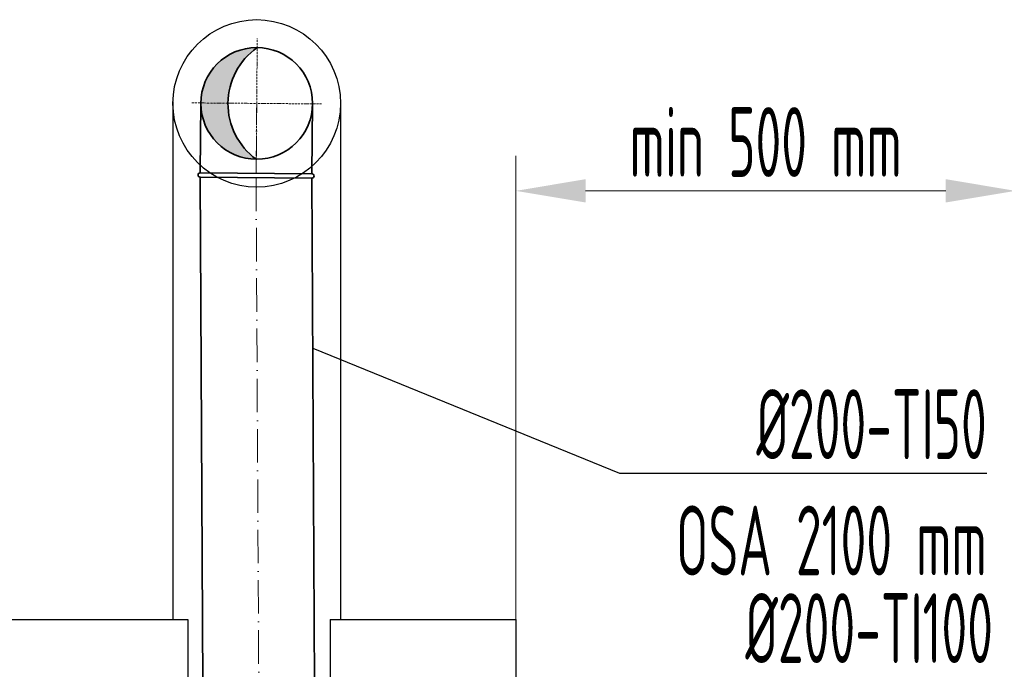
# Model space of a CAD drawing. Header units: millimetres. Extents: x -20688 to 44066, y -7315 to 67290.
# Tile 73 of 75: x 34349 to 36112, y 58887 to 60051. Entities that reach past the tile are written whole.
import ezdxf

# ---------------------------------------------------------------- set-up
doc = ezdxf.new("R2010")
doc.units = ezdxf.units.MM
doc.linetypes.add('ACAD_ISO10W100', pattern=[18, 12, -3, 0, -3])
doc.linetypes.add('phl_thick', pattern=[0])
for name, color, linetype, lineweight in [('UT_KOTY - DIMENZE', 7, 'Continuous', 5), ('VZT_13 EHA (VÝFUK) - OBRYS', 14, 'Continuous', 35), ('VZT_14 EHA (VÝFUK) - OSA', 14, 'ACAD_ISO10W100', 5), ('VZT_60_KOTY - DIMENZE', 7, 'Continuous', 5)]:
    doc.layers.add(name, color=color, linetype=linetype, lineweight=lineweight)
doc.layers.add('VZT_IZOLACE - TEPELNÁ', color=6, linetype='IZOLACE TEPELNA')
doc.styles.add('EVORA_125', font='isocp.shx', dxfattribs={"width": 0.6, "height": 125})
doc.styles.add('ISOCP 2.5', font='isocp.shx', dxfattribs={"width": 0.6, "height": 2.5})
doc.styles.get("Standard").update_dxf_attribs({"font": 'arial.ttf'})
doc.linetypes.add('IZOLACE TEPELNA', pattern='A,12.7,-1.5,["T",Standard,S=2.54,R=0,X=0,Y=-1.27],-3', length=17.2)

msp = doc.modelspace()

# ---------------------------------------------------------------- hatches: boundary and pattern name
at = {"layer": 'VZT_13 EHA (VÝFUK) - OBRYS'}
h = msp.add_hatch(color=256, dxfattribs=at)
h.dxf.hatch_style = 1
h.paths.add_polyline_path([(34772.7, 59800.6, -0.242708), (34721.9, 59901), (34673.5, 59901.4, 0.414214)])
h.paths.add_polyline_path([(34673.5, 59901.4), (34721.9, 59901, -0.242708), (34774.3, 60000.6, 0.414214)])

# ---------------------------------------------------------------- linework, layer by layer
for p, q in [((34303.2, 58975.8), (34650.2, 58975.8)), ((34904.8, 58975.8), (35237.3, 58975.8)), ((35237.3, 58975.8), (35237.3, 58519.9))]:
    msp.add_line(p, q)
msp.add_circle((34773.5, 59900.6), 100)
at = {"layer": 'UT_KOTY - DIMENZE'}
for p, q in [((35237.3, 58900.5), (35237.3, 59806.4)), ((36007.4, 59743.9), (35362.3, 59743.9))]:
    msp.add_line(p, q, dxfattribs=at)
for points in [[(35362.3, 59764.8), (35362.3, 59723.1), (35237.3, 59743.9)], [(36007.4, 59764.8), (36007.4, 59723.1), (36132.4, 59743.9)]]:
    msp.add_solid(points, dxfattribs=at)
at = {"layer": 'VZT_13 EHA (VÝFUK) - OBRYS'}
for p, q in [((34672.4, 59768.4), (34872.4, 59766.7)), ((34672.5, 59776.4), (34872.5, 59774.7))]:
    msp.add_line(p, q, dxfattribs=at)
for points in [[(34673.5, 59901.4), (34672.5, 59776.4)], [(34873.5, 59899.7), (34872.5, 59774.7)], [(34677.8, 58745.7), (34672.4, 59767)], [(34877.8, 58746.8), (34872.4, 59768.1)]]:
    msp.add_lwpolyline(points, dxfattribs=at)
msp.add_circle((34773.5, 59900.6), 100, dxfattribs=at)
for centre, radius, start, end in [((34844.7, 59900), 122.7, 124.958, 234.0966), ((34672.4, 59772.4), 4, 89.5273, 269.5273), ((34872.4, 59770.7), 4, 269.5273, 89.5273)]:
    msp.add_arc(centre, radius, start, end, dxfattribs=at)
at = {"layer": 'VZT_14 EHA (VÝFUK) - OSA', "ltscale": 0.3}
for points in [[(34773.5, 59900.6), (34774.5, 60016.6)], [(34657.5, 59901.5), (34773.5, 59900.6)], [(34772.6, 59784.6), (34773.5, 59900.6)], [(34889.5, 59899.6), (34773.5, 59900.6)]]:
    msp.add_lwpolyline(points, dxfattribs=at)
at = {"layer": 'VZT_14 EHA (VÝFUK) - OSA', "ltscale": 5}
for points in [[(34772.5, 59775.6), (34773.5, 59900.6)], [(34772.4, 59767.6), (34777.8, 58746.2)]]:
    msp.add_lwpolyline(points, dxfattribs=at)
at = {"layer": 'VZT_60_KOTY - DIMENZE', "linetype": 'ByBlock', "lineweight": -2}
msp.add_line((35423.1, 59238.4), (35473.1, 59238.4), dxfattribs=at)
for points in [[(34874, 59462.1), (35423.1, 59238.4)], [(35473.1, 59238.4), (36080.8, 59238.4)]]:
    msp.add_lwpolyline(points, dxfattribs=at)
at = {"layer": 'VZT_IZOLACE - TEPELNÁ', "ltscale": 0.5}
for p, q in [((34623.5, 59903.4), (34623.5, 58975.8)), ((34923.4, 59906.7), (34923.4, 58975.8)), ((34650.2, 58975.8), (34650.2, 58744.7)), ((34904.8, 58975.8), (34904.8, 58744.7))]:
    msp.add_line(p, q, dxfattribs=at)
msp.add_circle((34773.5, 59900.6), 150, dxfattribs=at)

# ---------------------------------------------------------------- texts
at = {"layer": 'UT_KOTY - DIMENZE', "insert": (35684.8, 59831.4), "char_height": 125, "attachment_point": 5, "style": 'ISOCP 2.5'}
msp.add_mtext('min 500 mm', dxfattribs=at)
at = {"layer": 'VZT_60_KOTY - DIMENZE', "linetype": 'phl_thick', "char_height": 125, "attachment_point": 3, "style": 'EVORA_125'}
for s, insert in [('%%C200-TI50\\POSA 2100\\~mm', (36080.8, 59388.4)), ('%%C200-TI100\\POSA 1600\\~mm', (36091.9, 59023.1))]:
    msp.add_mtext(s, dxfattribs=dict(at, insert=insert))

doc.saveas('drawing.dxf')
